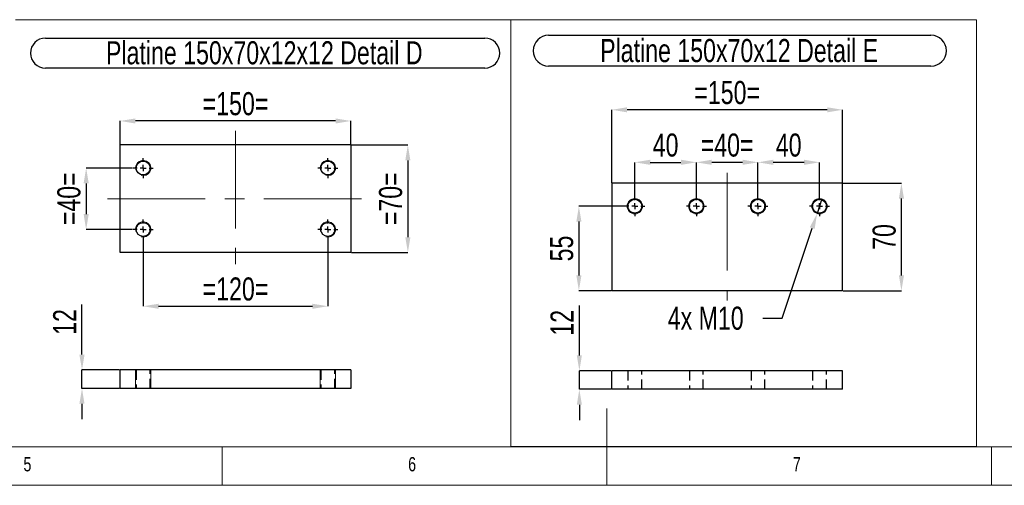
# Model space of a CAD drawing. Header units: millimetres. Extents: x 5 to 589, y 5 to 415.
# Tile 3 of 9: x 221 to 349, y 5 to 66. Entities that reach past the tile are written whole.
import ezdxf

# ---------------------------------------------------------------- set-up
doc = ezdxf.new("R2010")
doc.units = ezdxf.units.MM
doc.header["$PDSIZE"] = -1
doc.linetypes.add('CENTERX2', pattern=[20.32, 12.7, -2.54, 2.54, -2.54])
doc.linetypes.add('HIDDEN', pattern=[1.905, 1.27, -0.635])
for name, color, linetype in [('COTES', 1, 'Continuous'), ('NOTES', 6, 'Continuous'), ('TRAIT-FINS', 9, 'Continuous'), ('TRAIT-MIXTES', 3, 'CENTERX2'), ('TRAIT-TIRET', 2, 'HIDDEN')]:
    doc.layers.add(name, color=color, linetype=linetype)
doc.layers.add('TRAIT-FORT', color=4, linetype='Continuous', lineweight=25)
doc.styles.add('SLDTEXTSTYLE0', font='TXT', dxfattribs={"width": 0.75})
doc.dimstyles.new('SLDDIMSTYLE2', dxfattribs={"dimtxt": 3, "dimasz": 2, "dimexe": 0, "dimexo": 0.0625, "dimgap": 0.75, "dimtad": 0, "dimtih": 1, "dimtoh": 1, "dimdec": 0, "dimlfac": 5, "dimrnd": 1e-09, "dimzin": 12, "dimdsep": 46, "dimtxsty": 'SLDTEXTSTYLE0', "dimblk1": 'NONE', "dimsah": 1, "dimcen": 0, "dimadec": 0, "dimazin": 3, "dimtfac": 1, "dimtdec": 0, "dimtmove": 0, "dimatfit": 3, "dimldrblk": 'NONE', "dimfxl": 1, "dimfrac": 2, "dimtolj": 1, "dimtzin": 12, "dimarcsym": 0})
doc.dimstyles.new('SLDDIMSTYLE3', dxfattribs={"dimtxt": 3, "dimasz": 2, "dimexe": 0, "dimexo": 0.0625, "dimgap": 0.75, "dimtad": 1, "dimdec": 0, "dimlfac": 5, "dimrnd": 1e-09, "dimzin": 12, "dimdsep": 46, "dimtxsty": 'SLDTEXTSTYLE0', "dimsah": 1, "dimcen": 0.09, "dimadec": 0, "dimazin": 3, "dimtfac": 1, "dimtdec": 0, "dimtmove": 0, "dimatfit": 0, "dimfxl": 1, "dimfrac": 2, "dimtolj": 1, "dimtzin": 12, "dimarcsym": 0})
doc.dimstyles.new('SLDDIMSTYLE4', dxfattribs={"dimtxt": 3, "dimasz": 2, "dimexe": 0, "dimexo": 0.0625, "dimgap": 0.75, "dimtad": 1, "dimdec": 0, "dimlfac": 5, "dimrnd": 1e-09, "dimzin": 12, "dimdsep": 46, "dimtxsty": 'SLDTEXTSTYLE0', "dimsah": 1, "dimcen": 0.09, "dimadec": 0, "dimazin": 3, "dimtfac": 1, "dimtdec": 0, "dimtofl": 0, "dimtmove": 0, "dimatfit": 3, "dimfxl": 1, "dimfrac": 2, "dimtolj": 1, "dimtzin": 12, "dimarcsym": 0})

# ---------------------------------------------------------------- blocks, each defined once
blk = doc.blocks.new('_D_31')
at = {"layer": 'COTES', "color": 0, "lineweight": -2, "transparency": 16777216}
for p, q in [((235.36, 46.27), (229.32, 46.27)), ((229.32, 44.27), (229.32, 40.27)), ((235.36, 38.27), (229.32, 38.27))]:
    blk.add_line(p, q, dxfattribs=at)
at = {"layer": 'COTES', "color": 0, "transparency": 16777216}
for points in [[(228.99, 44.27), (229.66, 44.27), (229.32, 46.27)], [(228.99, 40.27), (229.66, 40.27), (229.32, 38.27)]]:
    blk.add_solid(points, dxfattribs=at)
at = {"layer": 'Defpoints', "color": 0, "transparency": 16777216}
for p in [(235.43, 46.27), (229.32, 38.27), (235.43, 38.27)]:
    blk.add_point(p, dxfattribs=at)
at = {"layer": 'COTES', "color": 0, "transparency": 16777216, "insert": (225.57, 42.27), "char_height": 3, "attachment_point": 2, "rotation": 90, "style": 'SLDTEXTSTYLE0'}
blk.add_mtext('\\A1;=40=', dxfattribs=at)
blk = doc.blocks.new('_D_32')
at = {"layer": 'COTES', "color": 0, "lineweight": -2, "transparency": 16777216}
for p, q in [((263.79, 49.27), (271.13, 49.27)), ((271.13, 47.27), (271.13, 37.27)), ((263.79, 35.27), (271.13, 35.27))]:
    blk.add_line(p, q, dxfattribs=at)
at = {"layer": 'COTES', "color": 0, "transparency": 16777216}
for points in [[(270.8, 47.27), (271.46, 47.27), (271.13, 49.27)], [(270.8, 37.27), (271.46, 37.27), (271.13, 35.27)]]:
    blk.add_solid(points, dxfattribs=at)
at = {"layer": 'Defpoints', "color": 0, "transparency": 16777216}
for p in [(263.73, 49.27), (263.73, 35.27), (271.13, 35.27)]:
    blk.add_point(p, dxfattribs=at)
at = {"layer": 'COTES', "color": 0, "transparency": 16777216, "insert": (267.38, 42.27), "char_height": 3, "attachment_point": 2, "rotation": 90, "style": 'SLDTEXTSTYLE0'}
blk.add_mtext('\\A1;=70=', dxfattribs=at)
blk = doc.blocks.new('_D_33')
at = {"layer": 'COTES', "color": 0, "lineweight": -2, "transparency": 16777216}
for p, q in [((236.73, 36.91), (236.73, 28.29)), ((260.73, 36.91), (260.73, 28.29)), ((238.73, 28.29), (258.73, 28.29))]:
    blk.add_line(p, q, dxfattribs=at)
at = {"layer": 'COTES', "color": 0, "transparency": 16777216}
for points in [[(238.73, 28.62), (238.73, 27.96), (236.73, 28.29)], [(258.73, 28.62), (258.73, 27.96), (260.73, 28.29)]]:
    blk.add_solid(points, dxfattribs=at)
at = {"layer": 'Defpoints', "color": 0, "transparency": 16777216}
for p in [(236.73, 36.97), (260.73, 36.97), (260.73, 28.29)]:
    blk.add_point(p, dxfattribs=at)
at = {"layer": 'COTES', "color": 0, "transparency": 16777216, "insert": (248.73, 32.04), "char_height": 3, "attachment_point": 2, "style": 'SLDTEXTSTYLE0'}
blk.add_mtext('\\A1;=120=', dxfattribs=at)
blk = doc.blocks.new('_D_34')
at = {"layer": 'COTES', "color": 0, "lineweight": -2, "transparency": 16777216}
for p, q in [((233.73, 49.33), (233.73, 52.39)), ((261.73, 52.39), (235.73, 52.39)), ((263.73, 49.33), (263.73, 52.39))]:
    blk.add_line(p, q, dxfattribs=at)
at = {"layer": 'COTES', "color": 0, "transparency": 16777216}
for points in [[(235.73, 52.72), (235.73, 52.06), (233.73, 52.39)], [(261.73, 52.72), (261.73, 52.06), (263.73, 52.39)]]:
    blk.add_solid(points, dxfattribs=at)
at = {"layer": 'Defpoints', "color": 0, "transparency": 16777216}
for p in [(233.73, 52.39), (233.73, 49.27), (263.73, 49.27)]:
    blk.add_point(p, dxfattribs=at)
at = {"layer": 'COTES', "color": 0, "transparency": 16777216, "insert": (248.73, 56.14), "char_height": 3, "attachment_point": 2, "style": 'SLDTEXTSTYLE0'}
blk.add_mtext('\\A1;=150=', dxfattribs=at)
blk = doc.blocks.new('SW_NOTE_5')
at = {"layer": 'NOTES', "color": 0}
for p, q in [((-0.08, 4.28), (57.02, 4.28)), ((57.02, 0.38), (-0.08, 0.38))]:
    blk.add_line(p, q, dxfattribs=at)
for centre, start, end in [((-0.08, 2.33), 90, 270), ((57.02, 2.33), 270, 90)]:
    blk.add_arc(centre, 1.95, start, end, dxfattribs=at)
at = {"layer": 'NOTES', "color": 0, "insert": (28.36, 3.87), "char_height": 3, "attachment_point": 2, "style": 'SLDTEXTSTYLE0'}
blk.add_mtext('Platine 150x70x12x12 Detail D', dxfattribs=at)
blk = doc.blocks.new('SW_CENTERMARKSYMBOL_2')
at = {"layer": 'TRAIT-MIXTES', "color": 0}
for p, q in [((0, 0.8), (0, 1.3)), ((-0.8, 0), (-1.3, 0)), ((0, 0), (-0.4, 0)), ((0, 0), (0, 0.4)), ((0, 0), (0, -0.4)), ((0, 0), (0.4, 0)), ((0.8, 0), (1.3, 0)), ((0, -0.8), (0, -1.3))]:
    blk.add_line(p, q, dxfattribs=at)
blk = doc.blocks.new('SW_CENTERMARKSYMBOL_3')
at = {"layer": 'TRAIT-MIXTES', "color": 0}
for p, q in [((0, 0.8), (0, 1.3)), ((-0.8, 0), (-1.3, 0)), ((0, 0), (-0.4, 0)), ((0, 0), (0, 0.4)), ((0, 0), (0, -0.4)), ((0, 0), (0.4, 0)), ((0.8, 0), (1.3, 0)), ((0, -0.8), (0, -1.3))]:
    blk.add_line(p, q, dxfattribs=at)
blk = doc.blocks.new('SW_CENTERMARKSYMBOL_4')
at = {"layer": 'TRAIT-MIXTES', "color": 0}
for p, q in [((0, 0.8), (0, 1.3)), ((-0.8, 0), (-1.3, 0)), ((0, 0), (-0.4, 0)), ((0, 0), (0, 0.4)), ((0, 0), (0, -0.4)), ((0, 0), (0.4, 0)), ((0.8, 0), (1.3, 0)), ((0, -0.8), (0, -1.3))]:
    blk.add_line(p, q, dxfattribs=at)
blk = doc.blocks.new('SW_CENTERMARKSYMBOL_5')
at = {"layer": 'TRAIT-MIXTES', "color": 0}
for p, q in [((0, 0.8), (0, 1.3)), ((-0.8, 0), (-1.3, 0)), ((0, 0), (-0.4, 0)), ((0, 0), (0, 0.4)), ((0, 0), (0, -0.4)), ((0, 0), (0.4, 0)), ((0.8, 0), (1.3, 0)), ((0, -0.8), (0, -1.3))]:
    blk.add_line(p, q, dxfattribs=at)
blk = doc.blocks.new('_D_36')
at = {"layer": 'COTES', "color": 0, "lineweight": -2, "transparency": 16777216}
for p, q in [((228.78, 22), (228.78, 28.5)), ((233.66, 20), (228.78, 20)), ((228.78, 17.6), (228.78, 20)), ((233.66, 17.6), (228.78, 17.6)), ((228.78, 15.6), (228.78, 13.6))]:
    blk.add_line(p, q, dxfattribs=at)
at = {"layer": 'COTES', "color": 0, "transparency": 16777216}
for points in [[(228.44, 22), (229.11, 22), (228.78, 20)], [(228.44, 15.6), (229.11, 15.6), (228.78, 17.6)]]:
    blk.add_solid(points, dxfattribs=at)
at = {"layer": 'Defpoints', "color": 0, "transparency": 16777216}
for p in [(228.78, 20), (233.73, 20), (233.73, 17.6)]:
    blk.add_point(p, dxfattribs=at)
at = {"layer": 'COTES', "color": 0, "transparency": 16777216, "insert": (225.03, 26.25), "char_height": 3, "attachment_point": 2, "rotation": 90, "style": 'SLDTEXTSTYLE0'}
blk.add_mtext('\\A1;12', dxfattribs=at)
blk = doc.blocks.new('_D_72')
at = {"layer": 'COTES', "color": 0, "lineweight": -2, "transparency": 16777216}
for p, q in [((324.95, 42.25), (324.32, 40.35)), ((319.78, 26.74), (323.69, 38.45)), ((317.28, 26.74), (319.78, 26.74))]:
    blk.add_line(p, q, dxfattribs=at)
at = {"layer": 'COTES', "color": 0, "transparency": 16777216}
blk.add_solid([(323.37, 38.56), (324, 38.35), (324.32, 40.35)], dxfattribs=at)
at = {"layer": 'Defpoints', "color": 0, "transparency": 16777216}
for p in [(324.95, 42.25), (324.32, 40.35)]:
    blk.add_point(p, dxfattribs=at)
at = {"layer": 'COTES', "color": 0, "transparency": 16777216, "insert": (304.91, 28.24), "char_height": 3, "attachment_point": 1, "style": 'SLDTEXTSTYLE0'}
blk.add_mtext('\\A1;4x M10', dxfattribs=at)
blk = doc.blocks.new('_None')
blk = doc.blocks.new('_D_73')
at = {"layer": 'COTES', "color": 0, "lineweight": -2, "transparency": 16777216}
for p, q in [((300.63, 42.66), (300.63, 47.01)), ((302.63, 47.01), (306.63, 47.01)), ((308.63, 42.66), (308.63, 47.01))]:
    blk.add_line(p, q, dxfattribs=at)
at = {"layer": 'COTES', "color": 0, "transparency": 16777216}
for points in [[(302.63, 47.35), (302.63, 46.68), (300.63, 47.01)], [(306.63, 47.35), (306.63, 46.68), (308.63, 47.01)]]:
    blk.add_solid(points, dxfattribs=at)
at = {"layer": 'Defpoints', "color": 0, "transparency": 16777216}
for p in [(308.63, 47.01), (300.63, 42.6), (308.63, 42.6)]:
    blk.add_point(p, dxfattribs=at)
at = {"layer": 'COTES', "color": 0, "transparency": 16777216, "insert": (304.63, 50.76), "char_height": 3, "attachment_point": 2, "style": 'SLDTEXTSTYLE0'}
blk.add_mtext('\\A1;40', dxfattribs=at)
blk = doc.blocks.new('_D_74')
at = {"layer": 'COTES', "color": 0, "lineweight": -2, "transparency": 16777216}
for p, q in [((308.63, 42.66), (308.63, 47.01)), ((314.63, 47.01), (310.63, 47.01)), ((316.63, 42.66), (316.63, 47.01))]:
    blk.add_line(p, q, dxfattribs=at)
at = {"layer": 'COTES', "color": 0, "transparency": 16777216}
for points in [[(310.63, 47.35), (310.63, 46.68), (308.63, 47.01)], [(314.63, 47.35), (314.63, 46.68), (316.63, 47.01)]]:
    blk.add_solid(points, dxfattribs=at)
at = {"layer": 'Defpoints', "color": 0, "transparency": 16777216}
for p in [(308.63, 47.01), (308.63, 42.6), (316.63, 42.6)]:
    blk.add_point(p, dxfattribs=at)
at = {"layer": 'COTES', "color": 0, "transparency": 16777216, "insert": (312.63, 50.76), "char_height": 3, "attachment_point": 2, "style": 'SLDTEXTSTYLE0'}
blk.add_mtext('\\A1;=40=', dxfattribs=at)
blk = doc.blocks.new('_D_75')
at = {"layer": 'COTES', "color": 0, "lineweight": -2, "transparency": 16777216}
for p, q in [((316.63, 42.66), (316.63, 47.01)), ((322.63, 47.01), (318.63, 47.01)), ((324.63, 42.66), (324.63, 47.01))]:
    blk.add_line(p, q, dxfattribs=at)
at = {"layer": 'COTES', "color": 0, "transparency": 16777216}
for points in [[(318.63, 47.35), (318.63, 46.68), (316.63, 47.01)], [(322.63, 47.35), (322.63, 46.68), (324.63, 47.01)]]:
    blk.add_solid(points, dxfattribs=at)
at = {"layer": 'Defpoints', "color": 0, "transparency": 16777216}
for p in [(316.63, 47.01), (316.63, 42.6), (324.63, 42.6)]:
    blk.add_point(p, dxfattribs=at)
at = {"layer": 'COTES', "color": 0, "transparency": 16777216, "insert": (320.63, 50.76), "char_height": 3, "attachment_point": 2, "style": 'SLDTEXTSTYLE0'}
blk.add_mtext('\\A1;40', dxfattribs=at)
blk = doc.blocks.new('_D_76')
at = {"layer": 'COTES', "color": 0, "lineweight": -2, "transparency": 16777216}
for p, q in [((299.27, 41.3), (293.36, 41.3)), ((293.36, 39.3), (293.36, 32.3)), ((297.57, 30.3), (293.36, 30.3))]:
    blk.add_line(p, q, dxfattribs=at)
at = {"layer": 'COTES', "color": 0, "transparency": 16777216}
for points in [[(293.03, 39.3), (293.69, 39.3), (293.36, 41.3)], [(293.03, 32.3), (293.69, 32.3), (293.36, 30.3)]]:
    blk.add_solid(points, dxfattribs=at)
at = {"layer": 'Defpoints', "color": 0, "transparency": 16777216}
for p in [(299.33, 41.3), (293.36, 30.3), (297.63, 30.3)]:
    blk.add_point(p, dxfattribs=at)
at = {"layer": 'COTES', "color": 0, "transparency": 16777216, "insert": (289.61, 35.8), "char_height": 3, "attachment_point": 2, "rotation": 90, "style": 'SLDTEXTSTYLE0'}
blk.add_mtext('\\A1;55', dxfattribs=at)
blk = doc.blocks.new('_D_77')
at = {"layer": 'COTES', "color": 0, "lineweight": -2, "transparency": 16777216}
for p, q in [((327.7, 44.3), (335.28, 44.3)), ((335.28, 32.3), (335.28, 42.3)), ((327.7, 30.3), (335.28, 30.3))]:
    blk.add_line(p, q, dxfattribs=at)
at = {"layer": 'COTES', "color": 0, "transparency": 16777216}
for points in [[(334.95, 42.3), (335.61, 42.3), (335.28, 44.3)], [(334.95, 32.3), (335.61, 32.3), (335.28, 30.3)]]:
    blk.add_solid(points, dxfattribs=at)
at = {"layer": 'Defpoints', "color": 0, "transparency": 16777216}
for p in [(327.63, 44.3), (335.28, 44.3), (327.63, 30.3)]:
    blk.add_point(p, dxfattribs=at)
at = {"layer": 'COTES', "color": 0, "transparency": 16777216, "insert": (331.53, 37.3), "char_height": 3, "attachment_point": 2, "rotation": 90, "style": 'SLDTEXTSTYLE0'}
blk.add_mtext('\\A1;70', dxfattribs=at)
blk = doc.blocks.new('_D_78')
at = {"layer": 'COTES', "color": 0, "lineweight": -2, "transparency": 16777216}
for p, q in [((297.63, 44.36), (297.63, 53.84)), ((325.63, 53.84), (299.63, 53.84)), ((327.63, 44.36), (327.63, 53.84))]:
    blk.add_line(p, q, dxfattribs=at)
at = {"layer": 'COTES', "color": 0, "transparency": 16777216}
for points in [[(299.63, 54.17), (299.63, 53.51), (297.63, 53.84)], [(325.63, 54.17), (325.63, 53.51), (327.63, 53.84)]]:
    blk.add_solid(points, dxfattribs=at)
at = {"layer": 'Defpoints', "color": 0, "transparency": 16777216}
for p in [(297.63, 53.84), (297.63, 44.3), (327.63, 44.3)]:
    blk.add_point(p, dxfattribs=at)
at = {"layer": 'COTES', "color": 0, "transparency": 16777216, "insert": (312.63, 57.59), "char_height": 3, "attachment_point": 2, "style": 'SLDTEXTSTYLE0'}
blk.add_mtext('\\A1;=150=', dxfattribs=at)
blk = doc.blocks.new('SW_NOTE_26')
at = {"layer": 'NOTES', "color": 0}
for p, q in [((-0.1, 4.36), (49.59, 4.36)), ((49.59, 0.34), (-0.1, 0.34))]:
    blk.add_line(p, q, dxfattribs=at)
for centre, start, end in [((-0.1, 2.35), 90, 270), ((49.59, 2.35), 270, 90)]:
    blk.add_arc(centre, 2.01, start, end, dxfattribs=at)
at = {"layer": 'NOTES', "color": 0, "insert": (24.66, 3.87), "char_height": 3, "attachment_point": 2, "style": 'SLDTEXTSTYLE0'}
blk.add_mtext('Platine 150x70x12 Detail E', dxfattribs=at)
blk = doc.blocks.new('SW_CENTERMARKSYMBOL_76')
at = {"layer": 'TRAIT-MIXTES', "color": 0}
for p, q in [((0, 0.8), (0, 1.3)), ((-0.8, 0), (-1.3, 0)), ((0, 0), (-0.4, 0)), ((0, 0), (0, 0.4)), ((0, 0), (0, -0.4)), ((0, 0), (0.4, 0)), ((0.8, 0), (1.3, 0)), ((0, -0.8), (0, -1.3))]:
    blk.add_line(p, q, dxfattribs=at)
blk = doc.blocks.new('SW_CENTERMARKSYMBOL_77')
at = {"layer": 'TRAIT-MIXTES', "color": 0}
for p, q in [((0, 0.8), (0, 1.3)), ((-0.8, 0), (-1.3, 0)), ((0, 0), (-0.4, 0)), ((0, 0), (0, 0.4)), ((0, 0), (0, -0.4)), ((0, 0), (0.4, 0)), ((0.8, 0), (1.3, 0)), ((0, -0.8), (0, -1.3))]:
    blk.add_line(p, q, dxfattribs=at)
blk = doc.blocks.new('SW_CENTERMARKSYMBOL_78')
at = {"layer": 'TRAIT-MIXTES', "color": 0}
for p, q in [((0, 0.8), (0, 1.3)), ((-0.8, 0), (-1.3, 0)), ((0, 0), (-0.4, 0)), ((0, 0), (0, 0.4)), ((0, 0), (0, -0.4)), ((0, 0), (0.4, 0)), ((0.8, 0), (1.3, 0)), ((0, -0.8), (0, -1.3))]:
    blk.add_line(p, q, dxfattribs=at)
blk = doc.blocks.new('SW_CENTERMARKSYMBOL_79')
at = {"layer": 'TRAIT-MIXTES', "color": 0}
for p, q in [((0, 0.8), (0, 1.3)), ((-0.8, 0), (-1.3, 0)), ((0, 0), (-0.4, 0)), ((0, 0), (0, 0.4)), ((0, 0), (0, -0.4)), ((0, 0), (0.4, 0)), ((0.8, 0), (1.3, 0)), ((0, -0.8), (0, -1.3))]:
    blk.add_line(p, q, dxfattribs=at)
blk = doc.blocks.new('_D_88')
at = {"layer": 'COTES', "color": 0, "lineweight": -2, "transparency": 16777216}
for p, q in [((293.42, 21.89), (293.42, 28.39)), ((297.57, 19.89), (293.42, 19.89)), ((293.42, 17.49), (293.42, 19.89)), ((297.57, 17.49), (293.42, 17.49)), ((293.42, 15.49), (293.42, 13.49))]:
    blk.add_line(p, q, dxfattribs=at)
at = {"layer": 'COTES', "color": 0, "transparency": 16777216}
for points in [[(293.09, 21.89), (293.75, 21.89), (293.42, 19.89)], [(293.09, 15.49), (293.75, 15.49), (293.42, 17.49)]]:
    blk.add_solid(points, dxfattribs=at)
at = {"layer": 'Defpoints', "color": 0, "transparency": 16777216}
for p in [(293.42, 19.89), (297.63, 19.89), (297.63, 17.49)]:
    blk.add_point(p, dxfattribs=at)
at = {"layer": 'COTES', "color": 0, "transparency": 16777216, "insert": (289.67, 26.14), "char_height": 3, "attachment_point": 2, "rotation": 90, "style": 'SLDTEXTSTYLE0'}
blk.add_mtext('\\A1;12', dxfattribs=at)

msp = doc.modelspace()

# ---------------------------------------------------------------- linework, layer by layer
at = {"lineweight": 18}
for p, q in [((220.13, 65.56), (284.52, 65.56)), ((284.52, 10), (284.52, 65.56)), ((284.52, 10), (284.52, 65.56)), ((284.52, 65.56), (345.05, 65.56)), ((284.52, 65.56), (284.52, 10.04)), ((345.05, 65.56), (345.05, 10.04)), ((297, 5), (297, 15)), ((10, 10), (584, 10)), ((220.13, 10), (284.52, 10)), ((247, 5), (247, 10)), ((284.52, 10.04), (345.05, 10.04)), ((347, 5), (347, 10)), ((5, 5), (589, 5))]:
    msp.add_line(p, q, dxfattribs=at)
at = {"layer": 'TRAIT-FINS', "lineweight": 18}
for p, q in [((235.73, 20), (235.73, 17.6)), ((235.73, 20), (235.73, 17.6)), ((237.73, 20), (237.73, 17.6)), ((237.73, 20), (237.73, 17.6)), ((259.73, 20), (259.73, 17.6)), ((259.73, 20), (259.73, 17.6)), ((261.73, 20), (261.73, 17.6)), ((261.73, 20), (261.73, 17.6)), ((235.73, 17.6), (237.73, 17.6)), ((235.73, 17.6), (237.73, 17.6)), ((259.73, 17.6), (261.73, 17.6)), ((259.73, 17.6), (261.73, 17.6))]:
    msp.add_line(p, q, dxfattribs=at)
for centre in [(300.63, 41.3), (308.63, 41.3), (316.63, 41.3), (324.63, 41.3)]:
    msp.add_circle(centre, 1, dxfattribs=at)
for centre in [(236.73, 46.27), (260.73, 46.27), (236.73, 38.27), (260.73, 38.27)]:
    msp.add_arc(centre, 1, 255, 195, dxfattribs=at)
at = {"layer": 'TRAIT-FORT', "lineweight": 25}
for p, q in [((233.73, 35.27), (233.73, 49.27)), ((263.73, 49.27), (233.73, 49.27)), ((263.73, 49.27), (263.73, 35.27)), ((297.63, 44.3), (297.63, 30.3)), ((327.63, 44.3), (297.63, 44.3)), ((327.63, 30.3), (327.63, 44.3)), ((263.73, 35.27), (233.73, 35.27)), ((327.63, 30.3), (297.63, 30.3)), ((233.73, 17.6), (233.73, 20)), ((263.73, 20), (233.73, 20)), ((263.73, 20), (263.73, 17.6)), ((297.63, 17.49), (297.63, 19.89)), ((327.63, 19.89), (297.63, 19.89)), ((327.63, 17.49), (327.63, 19.89)), ((263.73, 17.6), (233.73, 17.6)), ((327.63, 17.49), (297.63, 17.49))]:
    msp.add_line(p, q, dxfattribs=at)
for centre in [(236.73, 46.27), (260.73, 46.27), (300.63, 41.3), (308.63, 41.3), (316.63, 41.3), (324.63, 41.3), (236.73, 38.27), (260.73, 38.27)]:
    msp.add_circle(centre, 0.9, dxfattribs=at)
at = {"layer": 'TRAIT-MIXTES', "lineweight": 18}
for p, q in [((248.73, 51.12), (248.73, 33.77)), ((312.63, 45.64), (312.63, 29.04)), ((232.1, 42.27), (265.28, 42.27))]:
    msp.add_line(p, q, dxfattribs=at)
at = {"layer": 'TRAIT-TIRET'}
for p, q in [((235.83, 20), (235.83, 17.6)), ((237.63, 17.6), (237.63, 20)), ((259.83, 20), (259.83, 17.6)), ((261.63, 17.6), (261.63, 20)), ((299.73, 19.89), (299.73, 17.49)), ((301.53, 17.49), (301.53, 19.89)), ((307.73, 19.89), (307.73, 17.49)), ((309.53, 17.49), (309.53, 19.89)), ((315.73, 19.89), (315.73, 17.49)), ((317.53, 17.49), (317.53, 19.89)), ((323.73, 19.89), (323.73, 17.49)), ((325.53, 17.49), (325.53, 19.89))]:
    msp.add_line(p, q, dxfattribs=at)

# ---------------------------------------------------------------- block references
at = {"layer": 'NOTES'}
for name, p in [('SW_NOTE_5', (224.11, 58.89)), ('SW_NOTE_26', (289.53, 59.18))]:
    msp.add_blockref(name, p, dxfattribs=at)
at = {"layer": 'TRAIT-MIXTES'}
for name, p in [('SW_CENTERMARKSYMBOL_5', (236.73, 46.27)), ('SW_CENTERMARKSYMBOL_2', (260.73, 46.27)), ('SW_CENTERMARKSYMBOL_77', (300.63, 41.3)), ('SW_CENTERMARKSYMBOL_76', (308.63, 41.3)), ('SW_CENTERMARKSYMBOL_78', (316.63, 41.3)), ('SW_CENTERMARKSYMBOL_79', (324.63, 41.3)), ('SW_CENTERMARKSYMBOL_4', (236.73, 38.27)), ('SW_CENTERMARKSYMBOL_3', (260.73, 38.27))]:
    msp.add_blockref(name, p, dxfattribs=at)

# ---------------------------------------------------------------- texts
at = {"layer": 'NOTES', "char_height": 1.85, "attachment_point": 1, "style": 'SLDTEXTSTYLE0'}
for s, insert in [('5', (221.17, 8.67)), ('6', (271.17, 8.67)), ('7', (321.17, 8.67))]:
    msp.add_mtext(s, dxfattribs=dict(at, insert=insert))

# ---------------------------------------------------------------- dimensions: what is measured, and where the dimension line sits
at = {"layer": 'COTES'}
for base, p1, p2, angle, dimstyle, picture, middle in [((297.63, 53.84), (327.63, 44.3), (297.63, 44.3), 0, 'SLDDIMSTYLE4', '_D_78', (312.63, 53.84)), ((271.13, 35.27), (263.73, 49.27), (263.73, 35.27), 90, 'SLDDIMSTYLE4', '_D_32', (271.13, 42.27)), ((229.32, 38.27), (235.43, 46.27), (235.43, 38.27), 90, 'SLDDIMSTYLE3', '_D_31', (229.32, 42.27))]:
    dim = msp.add_linear_dim(base=base, p1=p1, p2=p2, angle=angle, text='=<>=', dimstyle=dimstyle, dxfattribs=at)
    dim.commit()
    dim.dimension.update_dxf_attribs({"geometry": picture, "text_midpoint": middle, "dimtype": 160})
for base, p1, p2, dimstyle, picture, middle in [((233.73, 52.39), (263.73, 49.27), (233.73, 49.27), 'SLDDIMSTYLE4', '_D_34', (248.73, 52.39)), ((308.63, 47.01), (316.63, 42.6), (308.63, 42.6), 'SLDDIMSTYLE3', '_D_74', (312.63, 47.01)), ((260.73, 28.29), (236.73, 36.97), (260.73, 36.97), 'SLDDIMSTYLE4', '_D_33', (248.73, 28.29))]:
    dim = msp.add_linear_dim(base=base, p1=p1, p2=p2, text='=<>=', dimstyle=dimstyle, dxfattribs=at)
    dim.commit()
    dim.dimension.update_dxf_attribs({"geometry": picture, "text_midpoint": middle, "dimtype": 160})
for base, p1, p2, picture, middle in [((308.63, 47.01), (300.63, 42.6), (308.63, 42.6), '_D_73', (304.63, 47.01)), ((316.63, 47.01), (324.63, 42.6), (316.63, 42.6), '_D_75', (320.63, 47.01))]:
    dim = msp.add_linear_dim(base=base, p1=p1, p2=p2, dimstyle='SLDDIMSTYLE4', dxfattribs=at)
    dim.commit()
    dim.dimension.update_dxf_attribs({"geometry": picture, "text_midpoint": middle, "dimtype": 160})
for base, p1, p2, dimstyle, picture, middle in [((335.28, 44.3), (327.63, 30.3), (327.63, 44.3), 'SLDDIMSTYLE4', '_D_77', (335.28, 37.3)), ((293.36, 30.3), (299.33, 41.3), (297.63, 30.3), 'SLDDIMSTYLE4', '_D_76', (293.36, 35.8)), ((228.78, 20), (233.73, 17.6), (233.73, 20), 'SLDDIMSTYLE3', '_D_36', (228.78, 26.25)), ((293.42, 19.89), (297.63, 17.49), (297.63, 19.89), 'SLDDIMSTYLE3', '_D_88', (293.42, 26.14))]:
    dim = msp.add_linear_dim(base=base, p1=p1, p2=p2, angle=90, dimstyle=dimstyle, dxfattribs=at)
    dim.commit()
    dim.dimension.update_dxf_attribs({"geometry": picture, "text_midpoint": middle, "dimtype": 160})
dim = msp.add_diameter_dim_2p(p1=(324.95, 42.25), p2=(324.32, 40.35), text='4x M10', dimstyle='SLDDIMSTYLE2', override={"dimpost": '<>'}, dxfattribs=at)
dim.commit()
dim.dimension.update_dxf_attribs({"geometry": '_D_72', "text_midpoint": (310.72, 26.74), "dimtype": 163})

doc.saveas('drawing.dxf')
